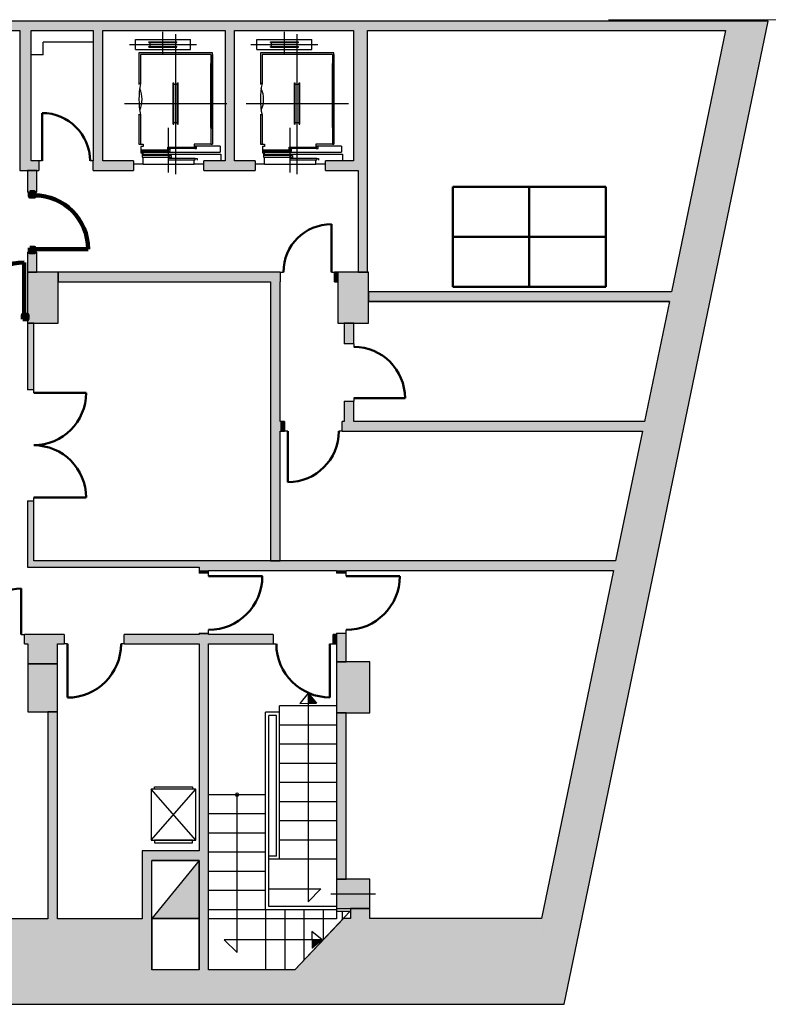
# Model space of a CAD drawing. Header units: metres. Extents: x -1 to 438, y -6 to 31.
# Tile 4 of 5: x 416 to 427, y 13 to 28. Entities that reach past the tile are written whole.
import ezdxf

# ---------------------------------------------------------------- set-up
doc = ezdxf.new("R2010")
doc.units = ezdxf.units.M
doc.linetypes.add('CONTINUA', pattern=[0])
doc.linetypes.add('VERDECKT', pattern=[9.525, 6.35, -3.175])
for name, color, linetype, lineweight in [('3D PS-1 MUR', 7, 'CONTINUA', 25), ('3D PS-1 MUR NOU', 7, 'CONTINUA', 25), ('3D PS-1 PILAR', 7, 'CONTINUA', 25), ('PS-1 ESCALES 2D', 7, 'CONTINUA', 25)]:
    doc.layers.add(name, color=color, linetype=linetype, lineweight=lineweight)

# ---------------------------------------------------------------- blocks, each defined once
blk = doc.blocks.new('OBJETO_COMPLEJO_1')
at = {"layer": 'PS-1 ESCALES 2D', "color": 7, "lineweight": 25, "transparency": 33554687}
for start, end in [(90, 270), (270, 90)]:
    blk.add_arc((419.176, 16.121), 0.025, start, end, dxfattribs=at)

msp = doc.modelspace()

# ---------------------------------------------------------------- hatches: boundary and pattern name
at = {"layer": '3D PS-1 MUR', "linetype": 'CONTINUA', "lineweight": 18, "true_color": 0xa0a0a0, "transparency": 33554687}
for points in [[(426.846, 28.23), (403.259, 28.23), (403.259, 28.08), (426.815, 28.08)], [(424.29, 12.841), (427.479, 28.23), (426.846, 28.23), (425.095, 19.781), (425.095, 19.781), (425.064, 19.631), (425.064, 19.631), (423.657, 12.841)], [(415.777, 28.08), (415.777, 26.041), (415.957, 26.041), (415.957, 28.08)], [(417.076, 26.041), (417.076, 28.08), (416.926, 28.08), (416.926, 26.041)], [(419.137, 26.041), (419.137, 28.08), (418.987, 28.08), (418.987, 26.041)], [(421.217, 26.041), (421.217, 28.08), (420.997, 28.08), (420.997, 26.041)], [(416.076, 25.891), (416.076, 26.041), (415.777, 26.041), (415.777, 25.891)], [(416.926, 25.891), (417.556, 25.891), (417.556, 26.041), (416.926, 26.041)], [(418.656, 25.891), (419.458, 25.891), (419.458, 26.041), (418.656, 26.041)], [(420.557, 25.891), (421.217, 25.891), (421.217, 26.041), (420.557, 26.041)], [(421.217, 24.301), (421.217, 25.891), (421.067, 25.891), (421.067, 24.301)], [(419.851, 24.301), (416.376, 24.301), (416.376, 24.151), (419.851, 24.151)], [(420.751, 24.301), (420.701, 24.301), (420.701, 24.151), (420.751, 24.151)], [(419.851, 19.781), (419.851, 24.151), (419.701, 24.151), (419.701, 19.781)], [(421.231, 23.841), (425.936, 23.841), (425.967, 23.991), (421.231, 23.991)], [(415.996, 22.46), (415.996, 23.501), (415.896, 23.501), (415.896, 22.46)], [(420.852, 23.501), (420.852, 23.18), (421.002, 23.18), (421.002, 23.501)], [(421.002, 21.961), (421.002, 22.28), (420.852, 22.28), (420.852, 21.961)], [(419.851, 21.811), (419.919, 21.811), (419.919, 21.961), (419.851, 21.961)], [(425.547, 21.961), (420.818, 21.961), (420.818, 21.811), (425.516, 21.811)], [(415.996, 19.681), (415.996, 20.721), (415.896, 20.721), (415.896, 19.681)], [(418.582, 19.781), (415.996, 19.781), (415.996, 19.681), (418.582, 19.681)], [(425.095, 19.781), (418.582, 19.781), (418.582, 19.631), (425.064, 19.631)], [(418.581, 19.631), (418.581, 19.59), (418.731, 19.59), (418.731, 19.631)], [(420.731, 19.631), (420.731, 19.591), (420.881, 19.591), (420.881, 19.631)], [(418.731, 18.651), (418.581, 18.651), (418.581, 18.631), (418.731, 18.631)], [(420.731, 18.481), (420.731, 18.201), (420.881, 18.201), (420.881, 18.651), (420.731, 18.651), (420.731, 18.631), (420.746, 18.631), (420.746, 18.481)], [(416.472, 18.631), (415.851, 18.631), (415.851, 18.481), (416.472, 18.481)], [(419.739, 18.631), (417.412, 18.631), (417.412, 18.481), (419.739, 18.481)], [(420.746, 18.631), (420.677, 18.631), (420.677, 18.481), (420.746, 18.481)], [(416.366, 18.17), (416.366, 18.481), (415.906, 18.481), (415.906, 18.17)], [(418.581, 18.481), (418.581, 13.381), (418.731, 13.381), (418.731, 18.481)], [(416.366, 14.181), (416.366, 17.42), (416.216, 17.42), (416.216, 14.181)], [(420.731, 17.401), (420.731, 14.801), (420.881, 14.801), (420.881, 17.401)], [(418.581, 15.241), (417.691, 15.241), (417.691, 15.091), (418.581, 15.091)], [(417.691, 15.091), (417.691, 13.381), (417.841, 13.381), (417.841, 15.091)], [(420.951, 14.341), (420.951, 14.185), (421.251, 14.185), (421.251, 14.341)], [(400.756, 12.841), (417.691, 12.841), (417.691, 14.181), (400.756, 14.181)], [(420.079, 13.381), (423.769, 13.381), (423.935, 14.185), (420.838, 14.185)], [(417.691, 12.841), (423.657, 12.841), (423.769, 13.381), (417.691, 13.381)]]:
    msp.add_hatch(color=253, dxfattribs=at).paths.add_polyline_path(points)
at = {"layer": '3D PS-1 MUR NOU', "linetype": 'CONTINUA', "lineweight": 18, "transparency": 33554687}
for points in [[(415.896, 25.891), (415.896, 25.552), (416.046, 25.552), (416.046, 25.891)], [(416.046, 24.301), (416.046, 24.612), (415.896, 24.612), (415.896, 24.301)]]:
    msp.add_hatch(color=220, dxfattribs=at).paths.add_polyline_path(points)
at = {"layer": '3D PS-1 PILAR', "linetype": 'CONTINUA', "lineweight": 18, "transparency": 33554687}
for points in [[(415.896, 23.501), (416.376, 23.501), (416.376, 24.301), (415.896, 24.301)], [(420.751, 23.501), (421.231, 23.501), (421.231, 24.301), (420.751, 24.301)], [(420.731, 17.401), (421.251, 17.401), (421.251, 18.201), (420.731, 18.201)], [(415.906, 17.42), (416.366, 17.42), (416.366, 18.17), (415.906, 18.17)], [(420.731, 14.341), (421.251, 14.341), (421.251, 14.801), (420.731, 14.801)]]:
    msp.add_hatch(color=9, dxfattribs=at).paths.add_polyline_path(points)
at = {"layer": 'PS-1 ESCALES 2D', "lineweight": 25, "transparency": 33554687}
msp.add_hatch(color=9, dxfattribs=at).paths.add_polyline_path([(418.581, 14.184), (418.581, 15.091), (417.843, 14.184)])

# ---------------------------------------------------------------- linework, layer by layer
at = {"layer": '3D PS-1 MUR', "color": 7, "linetype": 'CONTINUA', "lineweight": 25, "transparency": 33554687}
for p, q in [((426.846, 28.23), (403.259, 28.23)), ((424.29, 12.841), (427.479, 28.23)), ((427.479, 28.23), (426.846, 28.23)), ((408.093, 28.08), (415.777, 28.08)), ((415.777, 28.08), (415.777, 26.041)), ((415.957, 26.041), (415.957, 28.08)), ((415.957, 28.08), (416.926, 28.08)), ((416.926, 28.08), (416.926, 26.041)), ((417.076, 26.041), (417.076, 28.08)), ((417.076, 28.08), (418.987, 28.08)), ((418.987, 28.08), (418.987, 26.041)), ((419.137, 26.041), (419.137, 28.08)), ((419.137, 28.08), (420.997, 28.08)), ((420.997, 28.08), (420.997, 26.041)), ((421.217, 28.08), (426.815, 28.08)), ((421.217, 26.041), (421.217, 28.08)), ((426.815, 28.08), (425.967, 23.991)), ((415.777, 26.041), (415.777, 25.891)), ((415.777, 25.891), (416.076, 25.891)), ((416.076, 26.041), (415.957, 26.041)), ((416.076, 26.041), (416.076, 25.891)), ((416.126, 26.041), (416.076, 26.041)), ((416.926, 26.041), (416.876, 26.041)), ((416.926, 25.891), (416.926, 26.041)), ((416.926, 25.891), (417.556, 25.891)), ((417.556, 26.041), (417.076, 26.041)), ((417.556, 26.041), (417.556, 25.891)), ((418.656, 25.891), (418.656, 26.041)), ((418.987, 26.041), (418.656, 26.041)), ((418.656, 25.891), (419.458, 25.891)), ((419.458, 26.041), (419.137, 26.041)), ((419.458, 26.041), (419.458, 25.891)), ((420.557, 25.891), (420.557, 26.041)), ((420.997, 26.041), (420.557, 26.041)), ((420.557, 25.891), (421.067, 25.891)), ((421.067, 25.891), (421.067, 24.301)), ((421.217, 25.891), (421.217, 26.041)), ((421.217, 24.301), (421.217, 25.891)), ((419.851, 24.301), (416.376, 24.301)), ((416.376, 24.301), (416.376, 24.151)), ((419.851, 24.301), (419.851, 24.151)), ((419.851, 24.301), (419.901, 24.301)), ((420.651, 24.301), (420.701, 24.301)), ((420.701, 24.151), (420.701, 24.301)), ((420.751, 24.301), (420.701, 24.301)), ((420.751, 24.151), (420.751, 24.301)), ((421.067, 24.301), (421.217, 24.301)), ((416.376, 24.151), (419.701, 24.151)), ((419.701, 24.151), (419.701, 19.781)), ((419.851, 21.961), (419.851, 24.151)), ((420.701, 24.151), (420.751, 24.151)), ((425.967, 23.991), (421.231, 23.991)), ((421.231, 23.991), (421.231, 23.841)), ((421.231, 23.841), (425.936, 23.841)), ((425.936, 23.841), (425.547, 21.961)), ((415.996, 23.501), (415.896, 23.501)), ((415.896, 23.501), (415.896, 22.46)), ((415.996, 22.46), (415.996, 23.501)), ((420.852, 23.501), (420.852, 23.18)), ((421.002, 23.501), (420.852, 23.501)), ((421.002, 23.18), (421.002, 23.501)), ((421.002, 23.18), (420.852, 23.18)), ((421.002, 23.18), (421.002, 23.13)), ((415.996, 22.46), (415.896, 22.46)), ((415.996, 22.41), (415.996, 22.46)), ((420.852, 22.28), (421.002, 22.28)), ((420.852, 22.28), (420.852, 21.961)), ((421.002, 22.33), (421.002, 22.28)), ((421.002, 21.961), (421.002, 22.28)), ((419.919, 21.961), (419.851, 21.961)), ((419.919, 21.961), (419.919, 21.811)), ((420.818, 21.811), (420.818, 21.961)), ((420.852, 21.961), (420.818, 21.961)), ((425.547, 21.961), (421.002, 21.961)), ((419.851, 21.811), (419.919, 21.811)), ((419.851, 19.781), (419.851, 21.811)), ((419.969, 21.811), (419.919, 21.811)), ((420.818, 21.811), (420.768, 21.811)), ((420.818, 21.811), (425.516, 21.811)), ((425.516, 21.811), (425.095, 19.781)), ((415.996, 21.59), (415.996, 21.591)), ((415.896, 20.721), (415.996, 20.721)), ((415.896, 20.721), (415.896, 19.681)), ((415.996, 20.721), (415.996, 20.771)), ((415.996, 19.781), (415.996, 20.721)), ((418.582, 19.781), (415.996, 19.781)), ((425.095, 19.781), (418.582, 19.781)), ((419.701, 19.781), (419.851, 19.781)), ((415.896, 19.681), (415.996, 19.681)), ((415.996, 19.681), (418.582, 19.681)), ((418.581, 19.631), (418.581, 19.59)), ((418.582, 19.631), (418.581, 19.631)), ((418.731, 19.59), (418.581, 19.59)), ((418.582, 19.681), (418.582, 19.631)), ((418.731, 19.631), (420.731, 19.631)), ((418.731, 19.59), (418.731, 19.631)), ((418.731, 19.54), (418.731, 19.59)), ((420.731, 19.631), (420.731, 19.591)), ((420.881, 19.591), (420.731, 19.591)), ((420.881, 19.631), (425.064, 19.631)), ((420.881, 19.591), (420.881, 19.631)), ((420.881, 19.541), (420.881, 19.591)), ((425.064, 19.631), (423.935, 14.185)), ((418.581, 18.651), (418.731, 18.651)), ((418.581, 18.651), (418.581, 18.631)), ((418.731, 18.651), (418.731, 18.701)), ((418.731, 18.631), (418.731, 18.651)), ((420.731, 18.651), (420.881, 18.651)), ((420.731, 18.651), (420.731, 18.631)), ((420.881, 18.651), (420.881, 18.701)), ((420.881, 18.201), (420.881, 18.651)), ((415.801, 18.631), (415.851, 18.631)), ((415.851, 18.481), (415.851, 18.631)), ((416.472, 18.631), (415.851, 18.631)), ((416.472, 18.631), (416.472, 18.481)), ((417.412, 18.481), (417.412, 18.631)), ((418.581, 18.631), (417.412, 18.631)), ((419.739, 18.631), (418.731, 18.631)), ((419.739, 18.631), (419.739, 18.481)), ((420.677, 18.481), (420.677, 18.631)), ((420.731, 18.631), (420.677, 18.631)), ((415.851, 18.481), (415.906, 18.481)), ((415.906, 18.481), (415.906, 18.17)), ((416.366, 18.481), (416.472, 18.481)), ((416.366, 18.17), (416.366, 18.481)), ((416.522, 18.481), (416.472, 18.481)), ((417.412, 18.481), (417.362, 18.481)), ((417.412, 18.481), (418.581, 18.481)), ((418.581, 18.481), (418.581, 15.241)), ((418.731, 18.481), (419.739, 18.481)), ((418.731, 13.381), (418.731, 18.481)), ((419.739, 18.481), (419.789, 18.481)), ((420.627, 18.481), (420.677, 18.481)), ((420.677, 18.481), (420.731, 18.481)), ((420.731, 18.481), (420.731, 18.201)), ((420.731, 18.201), (420.881, 18.201)), ((415.906, 18.17), (416.366, 18.17)), ((416.366, 17.42), (416.216, 17.42)), ((416.216, 17.42), (416.216, 14.181)), ((416.366, 14.181), (416.366, 17.42)), ((420.731, 17.401), (420.731, 14.801)), ((420.881, 17.401), (420.731, 17.401)), ((420.881, 14.801), (420.881, 17.401)), ((418.581, 15.241), (417.691, 15.241)), ((417.691, 15.241), (417.691, 15.091)), ((417.691, 15.091), (417.691, 14.181)), ((417.841, 15.091), (418.581, 15.091)), ((417.841, 13.381), (417.841, 15.091)), ((418.581, 15.091), (418.581, 13.381)), ((420.731, 14.801), (420.881, 14.801)), ((420.951, 14.341), (420.951, 14.185)), ((421.251, 14.341), (420.951, 14.341)), ((421.251, 14.185), (421.251, 14.341)), ((416.216, 14.181), (410.653, 14.181)), ((417.691, 14.181), (416.366, 14.181)), ((420.838, 14.185), (420.079, 13.381)), ((420.951, 14.185), (420.838, 14.185)), ((423.935, 14.185), (421.251, 14.185)), ((418.581, 13.381), (417.841, 13.381)), ((420.079, 13.381), (418.731, 13.381)), ((400.756, 12.841), (417.691, 12.841)), ((417.691, 12.841), (423.657, 12.841)), ((423.657, 12.841), (424.29, 12.841))]:
    msp.add_line(p, q, dxfattribs=at)
at = {"layer": '3D PS-1 MUR', "color": 202, "linetype": 'CONTINUA', "lineweight": 50, "transparency": 33554687}
for p, q in [((416.126, 26.041), (416.126, 26.791)), ((420.651, 24.301), (420.651, 25.051)), ((415.996, 22.41), (416.816, 22.41)), ((421.002, 22.33), (421.802, 22.33)), ((419.969, 21.811), (419.969, 21.011)), ((415.996, 20.771), (416.816, 20.771)), ((418.731, 19.54), (419.571, 19.54)), ((420.881, 19.541), (421.721, 19.541)), ((415.801, 18.631), (415.801, 19.349)), ((416.522, 18.481), (416.522, 17.641)), ((420.627, 18.481), (420.627, 17.643))]:
    msp.add_line(p, q, dxfattribs=at)
for centre, radius, start, end in [((416.126, 26.041), 0.75, 0, 90), ((420.651, 24.301), 0.75, 90, 180), ((421.002, 22.33), 0.8, 0, 90), ((415.996, 22.41), 0.819, 270, 0), ((419.969, 21.811), 0.799, 270, 0), ((415.996, 20.771), 0.819, 0, 90), ((418.731, 19.54), 0.839, 270, 0), ((420.881, 19.541), 0.84, 270, 0), ((415.801, 18.631), 0.718, 90, 180), ((416.522, 18.481), 0.84, 270, 0), ((420.627, 18.481), 0.837, 180, 270)]:
    msp.add_arc(centre, radius, start, end, dxfattribs=at)
at = {"layer": '3D PS-1 MUR NOU', "color": 7, "linetype": 'CONTINUA', "lineweight": 25, "transparency": 33554687}
for p, q in [((415.896, 25.891), (415.896, 25.552)), ((416.046, 25.891), (415.896, 25.891)), ((416.046, 25.552), (416.046, 25.891)), ((416.046, 25.552), (415.896, 25.552)), ((415.896, 24.612), (416.046, 24.612)), ((415.896, 24.612), (415.896, 24.301)), ((416.046, 24.301), (416.046, 24.612)), ((415.896, 24.301), (416.046, 24.301))]:
    msp.add_line(p, q, dxfattribs=at)
at = {"layer": '3D PS-1 MUR NOU', "color": 240, "linetype": 'CONTINUA', "lineweight": 140, "transparency": 33554687}
for p, q in [((416.006, 24.662), (416.846, 24.662)), ((415.846, 23.634), (415.846, 24.452))]:
    msp.add_line(p, q, dxfattribs=at)
for points in [[(415.936, 25.552), (415.936, 25.482), (416.006, 25.482), (416.006, 25.552), (415.936, 25.552)], [(415.936, 24.682), (415.936, 24.612), (416.006, 24.612), (416.006, 24.682), (415.936, 24.682)], [(415.826, 23.564), (415.896, 23.564), (415.896, 23.634), (415.826, 23.634), (415.826, 23.564)]]:
    msp.add_lwpolyline(points, close=True, dxfattribs=at)
for centre, radius, start, end in [((416.006, 24.662), 0.84, 0, 90), ((415.846, 23.634), 0.818, 90, 180)]:
    msp.add_arc(centre, radius, start, end, dxfattribs=at)
at = {"layer": '3D PS-1 PILAR', "color": 7, "linetype": 'CONTINUA', "lineweight": 25, "transparency": 33554687}
for p, q in [((416.376, 24.301), (415.896, 24.301)), ((415.896, 24.301), (415.896, 23.501)), ((416.376, 23.501), (416.376, 24.301)), ((421.231, 24.301), (420.751, 24.301)), ((420.751, 24.301), (420.751, 23.501)), ((421.231, 23.501), (421.231, 24.301)), ((415.896, 23.501), (416.376, 23.501)), ((420.751, 23.501), (421.231, 23.501)), ((421.251, 18.201), (420.731, 18.201)), ((420.731, 18.201), (420.731, 17.401)), ((421.251, 17.401), (421.251, 18.201)), ((416.366, 18.17), (415.906, 18.17)), ((415.906, 18.17), (415.906, 17.42)), ((416.366, 17.42), (416.366, 18.17)), ((415.906, 17.42), (416.366, 17.42)), ((420.731, 17.401), (421.251, 17.401)), ((421.251, 14.801), (420.731, 14.801)), ((420.731, 14.801), (420.731, 14.341)), ((421.251, 14.341), (421.251, 14.801)), ((420.731, 14.341), (421.251, 14.341))]:
    msp.add_line(p, q, dxfattribs=at)
at = {"layer": 'PS-1 ESCALES 2D', "color": 52, "linetype": 'CONTINUA', "lineweight": 13, "transparency": 33554687}
msp.add_line((429.986, 28.252), (424.986, 28.252), dxfattribs=at)
at = {"layer": 'PS-1 ESCALES 2D', "color": 7, "lineweight": 25, "transparency": 33554687}
for p, q in [((418.016, 27.713), (418.016, 28.061)), ((419.916, 27.713), (419.916, 28.061)), ((416.926, 27.901), (416.146, 27.901)), ((416.146, 27.701), (416.146, 27.901)), ((417.586, 27.783), (417.586, 27.943)), ((417.586, 27.943), (418.446, 27.943)), ((417.796, 27.903), (418.236, 27.903)), ((417.796, 27.893), (417.796, 27.903)), ((418.216, 25.835), (418.216, 28.026)), ((418.236, 27.893), (418.236, 27.903)), ((418.446, 27.783), (418.446, 27.943)), ((419.486, 27.943), (420.346, 27.943)), ((419.486, 27.783), (419.486, 27.943)), ((419.696, 27.893), (419.696, 27.903)), ((419.696, 27.903), (420.136, 27.903)), ((420.116, 25.835), (420.116, 28.026)), ((420.136, 27.893), (420.136, 27.903)), ((420.346, 27.783), (420.346, 27.943)), ((417.491, 27.863), (418.541, 27.863)), ((417.586, 27.783), (418.446, 27.783)), ((417.796, 27.893), (418.236, 27.893)), ((417.796, 27.823), (417.796, 27.833)), ((417.796, 27.833), (418.236, 27.833)), ((417.796, 27.823), (418.236, 27.823)), ((417.816, 27.833), (417.816, 27.893)), ((418.216, 27.833), (418.216, 27.893)), ((418.236, 27.823), (418.236, 27.833)), ((419.391, 27.863), (420.441, 27.863)), ((419.486, 27.783), (420.346, 27.783)), ((419.696, 27.893), (420.136, 27.893)), ((419.696, 27.833), (420.136, 27.833)), ((419.696, 27.823), (419.696, 27.833)), ((419.696, 27.823), (420.136, 27.823)), ((419.716, 27.833), (419.716, 27.893)), ((420.116, 27.833), (420.116, 27.893)), ((420.136, 27.823), (420.136, 27.833)), ((416.146, 27.701), (415.946, 27.701)), ((418.791, 27.731), (417.641, 27.731)), ((417.641, 27.731), (417.641, 27.239)), ((418.766, 27.706), (417.666, 27.706)), ((417.666, 27.706), (417.666, 27.251)), ((418.766, 27.706), (418.766, 26.306)), ((418.791, 26.541), (418.791, 27.731)), ((418.791, 27.706), (418.791, 26.306)), ((419.541, 27.731), (419.541, 27.239)), ((420.691, 27.731), (419.541, 27.731)), ((419.566, 27.706), (419.566, 27.251)), ((420.666, 27.706), (419.566, 27.706)), ((420.666, 27.706), (420.666, 26.306)), ((420.691, 26.541), (420.691, 27.731)), ((420.691, 27.706), (420.691, 26.306)), ((418.766, 26.566), (418.766, 27.566)), ((420.666, 26.566), (420.666, 27.566)), ((417.666, 27.251), (417.641, 27.251)), ((418.176, 27.266), (418.186, 27.266)), ((418.176, 26.616), (418.176, 27.266)), ((418.186, 26.616), (418.186, 27.266)), ((418.186, 27.241), (418.246, 27.241)), ((418.246, 27.266), (418.256, 27.266)), ((418.246, 26.616), (418.246, 27.266)), ((418.256, 26.616), (418.256, 27.266)), ((419.566, 27.251), (419.541, 27.251)), ((420.076, 26.616), (420.076, 27.266)), ((420.076, 27.266), (420.086, 27.266)), ((420.086, 26.616), (420.086, 27.266)), ((420.086, 27.241), (420.146, 27.241)), ((420.146, 26.616), (420.146, 27.266)), ((420.146, 27.266), (420.156, 27.266)), ((420.156, 26.616), (420.156, 27.266)), ((417.416, 26.941), (419.016, 26.941)), ((419.316, 26.941), (420.916, 26.941)), ((417.641, 26.775), (417.641, 26.306)), ((417.666, 26.761), (417.641, 26.761)), ((417.666, 26.761), (417.666, 26.306)), ((419.541, 26.775), (419.541, 26.306)), ((419.566, 26.761), (419.541, 26.761)), ((419.566, 26.761), (419.566, 26.306)), ((418.106, 25.862), (418.106, 26.56)), ((418.176, 26.616), (418.186, 26.616)), ((418.186, 26.641), (418.246, 26.641)), ((418.246, 26.616), (418.256, 26.616)), ((420.006, 25.862), (420.006, 26.56)), ((420.076, 26.616), (420.086, 26.616)), ((420.086, 26.641), (420.146, 26.641)), ((420.146, 26.616), (420.156, 26.616)), ((417.641, 26.306), (417.706, 26.306)), ((418.513, 26.237), (418.091, 26.237)), ((418.911, 26.27), (418.506, 26.27)), ((418.766, 26.306), (418.791, 26.306)), ((418.911, 26.27), (418.911, 26.176)), ((419.541, 26.306), (419.606, 26.306)), ((420.413, 26.237), (419.991, 26.237)), ((420.811, 26.27), (420.406, 26.27)), ((420.666, 26.306), (420.691, 26.306)), ((420.811, 26.27), (420.811, 26.176)), ((417.671, 26.176), (418.911, 26.176)), ((418.099, 26.192), (417.677, 26.192)), ((418.113, 26.124), (417.691, 26.124)), ((417.706, 26.051), (417.706, 26.102)), ((417.706, 25.991), (417.706, 26.051)), ((418.521, 26.079), (418.099, 26.079)), ((418.506, 25.991), (418.506, 26.051)), ((419.571, 26.176), (420.811, 26.176)), ((419.999, 26.192), (419.577, 26.192)), ((420.013, 26.124), (419.591, 26.124)), ((419.606, 26.051), (419.606, 26.102)), ((419.606, 25.991), (419.606, 26.051)), ((420.421, 26.079), (419.999, 26.079)), ((420.406, 25.991), (420.406, 26.051)), ((417.706, 25.991), (417.556, 25.991)), ((417.706, 25.991), (418.506, 25.991)), ((418.656, 25.991), (418.506, 25.991)), ((419.606, 25.991), (419.456, 25.991)), ((419.606, 25.991), (420.406, 25.991)), ((420.556, 25.991), (420.406, 25.991)), ((425.936, 23.841), (421.231, 23.841)), ((420.285, 17.711), (420.157, 17.55)), ((420.285, 17.711), (420.416, 17.552)), ((420.286, 17.71), (420.286, 14.446)), ((419.841, 15.111), (419.841, 17.511)), ((420.731, 17.511), (419.841, 17.511)), ((420.157, 17.55), (420.416, 17.552)), ((419.621, 14.321), (419.621, 17.411)), ((419.841, 17.411), (419.621, 17.411)), ((419.671, 14.371), (419.671, 17.361)), ((419.791, 17.361), (419.671, 17.361)), ((419.791, 15.161), (419.791, 17.361)), ((420.731, 17.211), (419.841, 17.211)), ((420.731, 16.911), (419.841, 16.911)), ((420.731, 16.611), (419.841, 16.611)), ((417.832, 15.409), (418.531, 16.206)), ((418.531, 15.409), (417.832, 16.206)), ((420.731, 16.311), (419.841, 16.311)), ((419.621, 16.121), (418.731, 16.121)), ((419.176, 13.651), (419.176, 16.121)), ((420.731, 16.011), (419.841, 16.011)), ((419.621, 15.821), (418.731, 15.821)), ((420.731, 15.711), (419.841, 15.711)), ((419.621, 15.521), (418.731, 15.521)), ((420.731, 15.411), (419.841, 15.411)), ((419.621, 15.221), (418.731, 15.221)), ((419.791, 15.161), (419.671, 15.161)), ((420.731, 15.111), (419.671, 15.111)), ((418.581, 15.091), (417.841, 15.091)), ((417.841, 14.181), (417.841, 15.091)), ((418.581, 15.091), (417.843, 14.184)), ((418.581, 14.181), (418.581, 15.091)), ((419.621, 14.921), (418.731, 14.921)), ((419.671, 14.646), (420.486, 14.646)), ((420.486, 14.646), (420.286, 14.446)), ((419.621, 14.621), (418.731, 14.621)), ((420.641, 14.571), (421.341, 14.571)), ((420.731, 14.371), (419.671, 14.371)), ((420.731, 14.341), (420.731, 14.291)), ((418.581, 14.181), (417.841, 14.181)), ((418.581, 14.184), (417.843, 14.184)), ((419.621, 14.321), (418.731, 14.321)), ((420.731, 14.181), (418.731, 14.181)), ((420.731, 14.321), (419.621, 14.321)), ((419.621, 14.321), (419.621, 13.381)), ((419.921, 14.321), (419.921, 13.381)), ((420.937, 14.291), (420.079, 13.381)), ((420.221, 14.321), (420.221, 13.532)), ((420.521, 14.321), (420.521, 13.85)), ((420.731, 14.291), (420.731, 14.181)), ((420.937, 14.291), (420.731, 14.291)), ((420.821, 14.291), (420.821, 14.168)), ((420.346, 13.981), (420.348, 13.721)), ((420.507, 13.852), (420.346, 13.981)), ((420.506, 13.851), (418.976, 13.851)), ((419.176, 13.651), (418.976, 13.851)), ((420.507, 13.852), (420.348, 13.721))]:
    msp.add_line(p, q, dxfattribs=at)
at = {"layer": 'PS-1 ESCALES 2D', "color": 202, "linetype": 'VERDECKT', "lineweight": 50, "transparency": 33554687}
for p, q in [((424.942, 25.638), (422.552, 25.638)), ((422.552, 24.068), (422.552, 25.638)), ((423.743, 24.068), (423.743, 25.638)), ((424.942, 24.068), (424.942, 25.638)), ((424.942, 24.853), (422.552, 24.853)), ((422.552, 24.068), (424.942, 24.068))]:
    msp.add_line(p, q, dxfattribs=at)
at = {"layer": 'PS-1 ESCALES 2D', "color": 22, "linetype": 'CONTINUA', "lineweight": 25, "transparency": 33554687}
for p, q in [((417.843, 14.184), (417.843, 13.387)), ((418.581, 13.387), (418.581, 14.184)), ((417.843, 13.387), (418.581, 13.387))]:
    msp.add_line(p, q, dxfattribs=at)
at = {"layer": 'PS-1 ESCALES 2D', "color": 7, "lineweight": 25, "transparency": 33554687}
for points in [[(417.666, 26.306), (417.706, 26.306), (417.706, 26.265), (417.671, 26.265), (417.671, 26.169), (417.711, 26.169)], [(417.707, 26.175), (417.677, 26.175), (417.677, 26.214), (418.099, 26.214), (418.099, 26.192), (418.129, 26.192), (418.129, 26.229), (418.109, 26.229)], [(418.121, 26.22), (418.091, 26.22), (418.091, 26.259), (418.513, 26.259), (418.513, 26.237), (418.543, 26.237), (418.543, 26.274), (418.523, 26.274)], [(418.766, 26.306), (418.506, 26.306), (418.506, 26.265), (418.536, 26.265)], [(419.566, 26.306), (419.606, 26.306), (419.606, 26.265), (419.571, 26.265), (419.571, 26.169), (419.611, 26.169)], [(419.607, 26.175), (419.577, 26.175), (419.577, 26.214), (419.999, 26.214), (419.999, 26.192), (420.029, 26.192), (420.029, 26.229), (420.009, 26.229)], [(420.021, 26.22), (419.991, 26.22), (419.991, 26.259), (420.413, 26.259), (420.413, 26.237), (420.443, 26.237), (420.443, 26.274), (420.423, 26.274)], [(420.666, 26.306), (420.406, 26.306), (420.406, 26.265), (420.436, 26.265)], [(417.684, 26.146), (418.924, 26.146), (418.924, 26.051)], [(417.721, 26.141), (417.691, 26.141), (417.691, 26.102), (418.113, 26.102), (418.113, 26.124), (418.143, 26.124), (418.143, 26.087), (418.123, 26.087)], [(418.129, 26.096), (418.099, 26.096), (418.099, 26.057), (418.521, 26.057), (418.521, 26.079), (418.551, 26.079), (418.551, 26.051)], [(419.584, 26.146), (420.824, 26.146), (420.824, 26.051)], [(419.621, 26.141), (419.591, 26.141), (419.591, 26.102), (420.013, 26.102), (420.013, 26.124), (420.043, 26.124), (420.043, 26.087), (420.023, 26.087)], [(420.029, 26.096), (419.999, 26.096), (419.999, 26.057), (420.421, 26.057), (420.421, 26.079), (420.451, 26.079), (420.451, 26.051)]]:
    msp.add_lwpolyline(points, dxfattribs=at)
for points in [[(417.832, 16.206), (417.832, 15.409), (418.531, 15.409), (418.531, 16.206), (417.832, 16.206)], [(417.887, 16.206), (417.887, 16.247), (418.478, 16.247), (418.478, 16.206), (417.887, 16.206)], [(417.887, 15.409), (417.887, 15.369), (418.478, 15.369), (418.478, 15.409), (417.887, 15.409)]]:
    msp.add_lwpolyline(points, close=True, dxfattribs=at)
for centre, radius, start, end in [((418.854, 27.006), 1.213, 168.3473, 191.6527), ((417.292, 27.006), 0.399, 334.7815, 25.2185), ((420.754, 27.006), 1.213, 168.3473, 191.6527), ((419.192, 27.006), 0.399, 334.7815, 25.2185), ((412.163, 17.372), 8.139, 1.2603, 2.2995), ((412.163, 17.372), 8.149, 1.2593, 2.2068), ((412.163, 17.372), 8.159, 1.2583, 2.1144), ((412.163, 17.372), 8.169, 1.2573, 2.0224), ((412.163, 17.372), 8.179, 1.2563, 1.9309), ((412.163, 17.372), 8.189, 1.2553, 1.8398), ((412.163, 17.372), 8.199, 1.2542, 1.7491), ((412.163, 17.372), 8.209, 1.2532, 1.6588), ((412.163, 17.372), 8.219, 1.2522, 1.5689), ((412.163, 17.372), 8.229, 1.2512, 1.4794), ((412.163, 17.372), 8.239, 1.2502, 1.3903), ((412.163, 17.372), 8.249, 1.2492, 1.3016), ((420.168, 21.974), 8.139, 271.2603, 272.2995), ((420.168, 21.974), 8.149, 271.2593, 272.2068), ((420.168, 21.974), 8.159, 271.2583, 272.1144), ((420.168, 21.974), 8.169, 271.2573, 272.0224), ((420.168, 21.974), 8.179, 271.2563, 271.9309), ((420.168, 21.974), 8.189, 271.2553, 271.8398), ((420.168, 21.974), 8.199, 271.2542, 271.7491), ((420.168, 21.974), 8.209, 271.2532, 271.6588), ((420.168, 21.974), 8.219, 271.2522, 271.5689), ((420.168, 21.974), 8.229, 271.2512, 271.4794), ((420.168, 21.974), 8.239, 271.2502, 271.3903), ((420.168, 21.974), 8.249, 271.2492, 271.3016)]:
    msp.add_arc(centre, radius, start, end, dxfattribs=at)

# ---------------------------------------------------------------- block references
msp.add_blockref('OBJETO_COMPLEJO_1', (0, 0), dxfattribs=at)

doc.saveas('drawing.dxf')
